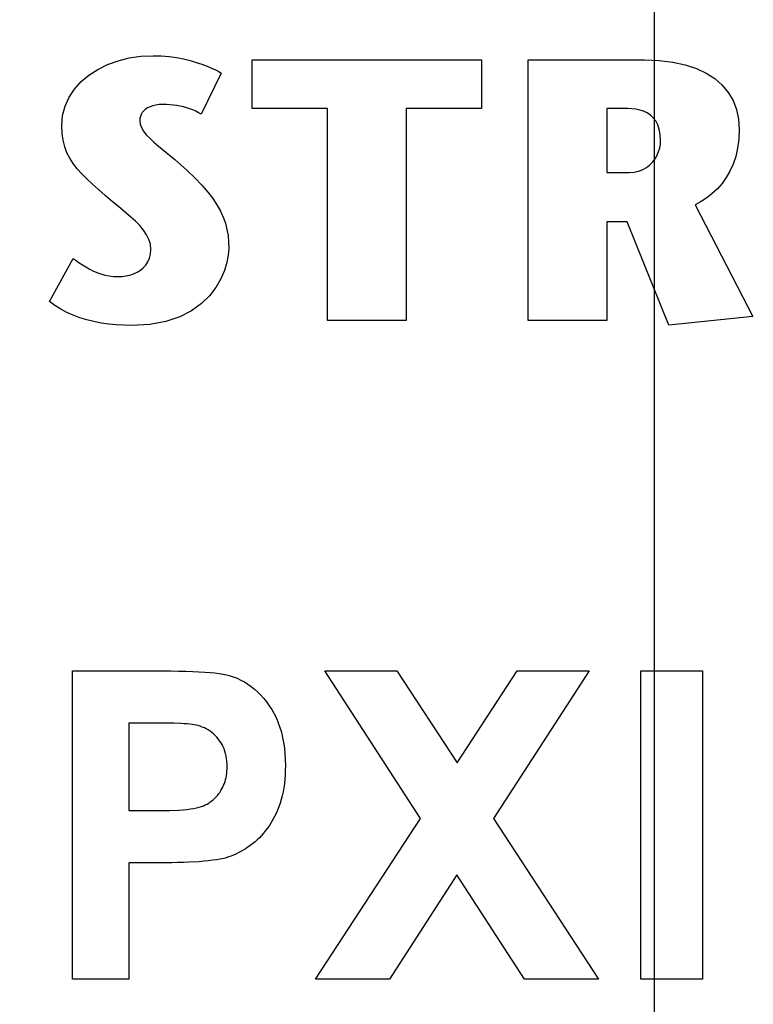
# Model space of a CAD drawing. Header units: inches. Extents: x 0.2 to 16.8, y 0.1 to 10.8.
# Tile 19 of 36: x 4.376 to 4.52, y 7.318 to 7.511. Entities that reach past the tile are written whole.
import ezdxf

# ---------------------------------------------------------------- set-up
doc = ezdxf.new("R2010")
doc.units = ezdxf.units.IN
doc.header["$LTSCALE"] = 0.935
doc.header["$MEASUREMENT"] = 0
doc.layers.get('0').update_dxf_attribs({"linetype": 'CONTINUOUS'})
doc.layers.add('DIMENSIONS', color=7, linetype='CONTINUOUS')
doc.styles.get("Standard").update_dxf_attribs({"font": 'txt', "width": 0.8})
doc.dimstyles.new('DIMSTYLE_1', dxfattribs={"dimtxt": 0.125, "dimasz": 0.18, "dimexe": 0.18, "dimexo": 0.0625, "dimgap": 0.09, "dimtad": 0, "dimtih": 1, "dimtoh": 1, "dimdec": 3, "dimzin": 4, "dimdsep": 46, "dimtxsty": 'STANDARD', "dimblk": '_FILLED', "dimblk1": '_FILLED', "dimblk2": '_FILLED', "dimcen": 0.09, "dimadec": 0, "dimazin": 0, "dimtp": 0.001, "dimtm": 0.001, "dimtfac": 1, "dimtdec": 3, "dimtofl": 0, "dimtmove": 0, "dimatfit": 3, "dimldrblk": '_FILLED', "dimfxl": 1, "dimtolj": 1, "dimtzin": 4, "dimarcsym": 0})

# ---------------------------------------------------------------- blocks, each defined once
blk = doc.blocks.new('*D10')
at = {"layer": 'DIMENSIONS', "color": 2, "linetype": 'CONTINUOUS'}
blk.add_line((4.50033, 6.43964), (4.50033, 8.56589), dxfattribs=at)
at = {"layer": 'DIMENSIONS', "color": 2, "linetype": 'CONTINUOUS', "width": 0.8}
for s, p in [(']', (4.56283, 10.05339)), ('22.86', (4.56283, 9.55339)), ('[', (4.56283, 9.45339)), ('.900', (4.56283, 8.92839)), ('3X ', (4.56283, 8.62839))]:
    blk.add_text(s, height=0.125, rotation=90, dxfattribs=at).set_placement(p)
blk = doc.blocks.new('_FILLED')
at = {"color": 0, "linetype": 'BYBLOCK'}
blk.add_solid([(0, 0), (-1, 0.1736), (-1, -0.1736)], dxfattribs=at)
blk = doc.blocks.new('*D15')
at = {"layer": 'DIMENSIONS', "color": 2, "linetype": 'CONTINUOUS'}
blk.add_line((4.96062, 5.99664), (4.96062, 8.56589), dxfattribs=at)
at = {"layer": 'DIMENSIONS', "color": 2, "linetype": 'CONTINUOUS', "width": 0.8}
for s, p in [(']', (5.02312, 10.15339)), ('34.55', (5.02312, 9.65339)), ('[', (5.02312, 9.55339)), ('1.360', (5.02312, 8.92839)), ('2X ', (5.02312, 8.62839))]:
    blk.add_text(s, height=0.125, rotation=90, dxfattribs=at).set_placement(p)

msp = doc.modelspace()

# ---------------------------------------------------------------- linework, layer by layer
at = {"color": 7, "linetype": 'CONTINUOUS'}
for p, q in [((4.39536, 7.50254), (4.39754, 7.50308)), ((4.39754, 7.50308), (4.39984, 7.50342)), ((4.39984, 7.50342), (4.40221, 7.50353)), ((4.40221, 7.50353), (4.40381, 7.50348)), ((4.40381, 7.50348), (4.40534, 7.50335)), ((4.40534, 7.50335), (4.40679, 7.50315)), ((4.40679, 7.50315), (4.40817, 7.50289)), ((4.40817, 7.50289), (4.40947, 7.50257)), ((4.38967, 7.49974), (4.3914, 7.50086)), ((4.3914, 7.50086), (4.3933, 7.50179)), ((4.3933, 7.50179), (4.39536, 7.50254)), ((4.40947, 7.50257), (4.41067, 7.50223)), ((4.41067, 7.50223), (4.41177, 7.50186)), ((4.41177, 7.50186), (4.41277, 7.50148)), ((4.41277, 7.50148), (4.41365, 7.5011)), ((4.41365, 7.5011), (4.41441, 7.50074)), ((4.4216, 7.49317), (4.4216, 7.50272)), ((4.4216, 7.50272), (4.46644, 7.50272)), ((4.46644, 7.50272), (4.46644, 7.49317)), ((4.47558, 7.45168), (4.47558, 7.50272)), ((4.47558, 7.50272), (4.49834, 7.50272)), ((4.49834, 7.50272), (4.50124, 7.50261)), ((4.50124, 7.50261), (4.5039, 7.50229)), ((4.5039, 7.50229), (4.50632, 7.50177)), ((4.50632, 7.50177), (4.5085, 7.50105)), ((4.5085, 7.50105), (4.51043, 7.50014)), ((4.38814, 7.49846), (4.38967, 7.49974)), ((4.41555, 7.50011), (4.41162, 7.49208)), ((4.41441, 7.50074), (4.41505, 7.50041)), ((4.41505, 7.50041), (4.41555, 7.50011)), ((4.51043, 7.50014), (4.51212, 7.49904)), ((4.51212, 7.49904), (4.51356, 7.49778)), ((4.38578, 7.49542), (4.38684, 7.49701)), ((4.38684, 7.49701), (4.38814, 7.49846)), ((4.51356, 7.49778), (4.51474, 7.49634)), ((4.385, 7.49368), (4.38578, 7.49542)), ((4.51474, 7.49634), (4.51567, 7.49475)), ((4.38452, 7.49182), (4.385, 7.49368)), ((4.40114, 7.49331), (4.40073, 7.49305)), ((4.40161, 7.49354), (4.40114, 7.49331)), ((4.40215, 7.49373), (4.40161, 7.49354)), ((4.40274, 7.49387), (4.40215, 7.49373)), ((4.40339, 7.49395), (4.40274, 7.49387)), ((4.40411, 7.49398), (4.40339, 7.49395)), ((4.40482, 7.49397), (4.40411, 7.49398)), ((4.40551, 7.49393), (4.40482, 7.49397)), ((4.4062, 7.49386), (4.40551, 7.49393)), ((4.40687, 7.49377), (4.4062, 7.49386)), ((4.40752, 7.49365), (4.40687, 7.49377)), ((4.40817, 7.4935), (4.40752, 7.49365)), ((4.40879, 7.49333), (4.40817, 7.4935)), ((4.4094, 7.49313), (4.40879, 7.49333)), ((4.40999, 7.49291), (4.4094, 7.49313)), ((4.43633, 7.49317), (4.4216, 7.49317)), ((4.43633, 7.45168), (4.43633, 7.49317)), ((4.45171, 7.49317), (4.45171, 7.45168)), ((4.46644, 7.49317), (4.45171, 7.49317)), ((4.49099, 7.49317), (4.49099, 7.48064)), ((4.49506, 7.49317), (4.49099, 7.49317)), ((4.49588, 7.49314), (4.49506, 7.49317)), ((4.49668, 7.49305), (4.49588, 7.49314)), ((4.51567, 7.49475), (4.51633, 7.49301)), ((4.38435, 7.48983), (4.38452, 7.49182)), ((4.39962, 7.49126), (4.39959, 7.49085)), ((4.39972, 7.49166), (4.39962, 7.49126)), ((4.39988, 7.49205), (4.39972, 7.49166)), ((4.4001, 7.49241), (4.39988, 7.49205)), ((4.40039, 7.49274), (4.4001, 7.49241)), ((4.40073, 7.49305), (4.40039, 7.49274)), ((4.41055, 7.49266), (4.40999, 7.49291)), ((4.4111, 7.49238), (4.41055, 7.49266)), ((4.41162, 7.49208), (4.4111, 7.49238)), ((4.49745, 7.4929), (4.49668, 7.49305)), ((4.49818, 7.49266), (4.49745, 7.4929)), ((4.49887, 7.49234), (4.49818, 7.49266)), ((4.4995, 7.49192), (4.49887, 7.49234)), ((4.50007, 7.4914), (4.4995, 7.49192)), ((4.50055, 7.49076), (4.50007, 7.4914)), ((4.51633, 7.49301), (4.51673, 7.49111)), ((4.38441, 7.48833), (4.38435, 7.48983)), ((4.39959, 7.49085), (4.39968, 7.49015)), ((4.39968, 7.49015), (4.39993, 7.48945)), ((4.39993, 7.48945), (4.40034, 7.48877)), ((4.50095, 7.49), (4.50055, 7.49076)), ((4.50124, 7.48911), (4.50095, 7.49)), ((4.51673, 7.49111), (4.51687, 7.48909)), ((4.3846, 7.48697), (4.38441, 7.48833)), ((4.40034, 7.48877), (4.40089, 7.48807)), ((4.40089, 7.48807), (4.40157, 7.48736)), ((4.40157, 7.48736), (4.40236, 7.48662)), ((4.50142, 7.48808), (4.50124, 7.48911)), ((4.50149, 7.4869), (4.50142, 7.48808)), ((4.51687, 7.48909), (4.51679, 7.4872)), ((4.38492, 7.48571), (4.3846, 7.48697)), ((4.38536, 7.48454), (4.38492, 7.48571)), ((4.40236, 7.48662), (4.40326, 7.48584)), ((4.40326, 7.48584), (4.40644, 7.4832)), ((4.5011, 7.48475), (4.50132, 7.48548)), ((4.50132, 7.48548), (4.50145, 7.4862)), ((4.50145, 7.4862), (4.50149, 7.4869)), ((4.51656, 7.48545), (4.51619, 7.48382)), ((4.51679, 7.4872), (4.51656, 7.48545)), ((4.38591, 7.48345), (4.38536, 7.48454)), ((4.50042, 7.48337), (4.5008, 7.48405)), ((4.5008, 7.48405), (4.5011, 7.48475)), ((4.51619, 7.48382), (4.51569, 7.48232)), ((4.38658, 7.48241), (4.38591, 7.48345)), ((4.38736, 7.4814), (4.38658, 7.48241)), ((4.40644, 7.4832), (4.40763, 7.48218)), ((4.40763, 7.48218), (4.40885, 7.48108)), ((4.49803, 7.48123), (4.49875, 7.48165)), ((4.49875, 7.48165), (4.49939, 7.48215)), ((4.49939, 7.48215), (4.49995, 7.48273)), ((4.49995, 7.48273), (4.50042, 7.48337)), ((4.51569, 7.48232), (4.51507, 7.48094)), ((4.38825, 7.48041), (4.38736, 7.4814)), ((4.38924, 7.47941), (4.38825, 7.48041)), ((4.40885, 7.48108), (4.41039, 7.4796)), ((4.49099, 7.48064), (4.49536, 7.48064)), ((4.49536, 7.48064), (4.49633, 7.48071)), ((4.49633, 7.48071), (4.49722, 7.48091)), ((4.49722, 7.48091), (4.49803, 7.48123)), ((4.51434, 7.47967), (4.51351, 7.47852)), ((4.51507, 7.48094), (4.51434, 7.47967)), ((4.39033, 7.47839), (4.38924, 7.47941)), ((4.39152, 7.47732), (4.39033, 7.47839)), ((4.41039, 7.4796), (4.41173, 7.47819)), ((4.41173, 7.47819), (4.4129, 7.47685)), ((4.51351, 7.47852), (4.5126, 7.47748)), ((4.39281, 7.47619), (4.39152, 7.47732)), ((4.39383, 7.47532), (4.39281, 7.47619)), ((4.4129, 7.47685), (4.41388, 7.47557)), ((4.5116, 7.47654), (4.51055, 7.47571)), ((4.5126, 7.47748), (4.5116, 7.47654)), ((4.39486, 7.47447), (4.39383, 7.47532)), ((4.3959, 7.47363), (4.39486, 7.47447)), ((4.41388, 7.47557), (4.41471, 7.47433)), ((4.41471, 7.47433), (4.41539, 7.47312)), ((4.50943, 7.47499), (4.50827, 7.47436)), ((4.50827, 7.47436), (4.51955, 7.45248)), ((4.51055, 7.47571), (4.50943, 7.47499)), ((4.39691, 7.4728), (4.3959, 7.47363)), ((4.39789, 7.47196), (4.39691, 7.4728)), ((4.39879, 7.47112), (4.39789, 7.47196)), ((4.41539, 7.47312), (4.41594, 7.47193)), ((4.41594, 7.47193), (4.41636, 7.47074)), ((4.39962, 7.47027), (4.39879, 7.47112)), ((4.40034, 7.4694), (4.39962, 7.47027)), ((4.41636, 7.47074), (4.41666, 7.46954)), ((4.49099, 7.47101), (4.49099, 7.45168)), ((4.49498, 7.47101), (4.49099, 7.47101)), ((4.50309, 7.45081), (4.49498, 7.47101)), ((4.40094, 7.4685), (4.40034, 7.4694)), ((4.40139, 7.46758), (4.40094, 7.4685)), ((4.41666, 7.46954), (4.41687, 7.46832)), ((4.41687, 7.46832), (4.41698, 7.46707)), ((4.40168, 7.46662), (4.40139, 7.46758)), ((4.40178, 7.46562), (4.40168, 7.46662)), ((4.41698, 7.46707), (4.41701, 7.46577)), ((4.40151, 7.46391), (4.40171, 7.46472)), ((4.40171, 7.46472), (4.40178, 7.46562)), ((4.41693, 7.46452), (4.41667, 7.46308)), ((4.41701, 7.46577), (4.41693, 7.46452)), ((4.38195, 7.45541), (4.38661, 7.46387)), ((4.38661, 7.46387), (4.38717, 7.46345)), ((4.38717, 7.46345), (4.38777, 7.46302)), ((4.38777, 7.46302), (4.38839, 7.4626)), ((4.38839, 7.4626), (4.38904, 7.46219)), ((4.40029, 7.462), (4.40079, 7.46255)), ((4.40079, 7.46255), (4.40121, 7.46319)), ((4.40121, 7.46319), (4.40151, 7.46391)), ((4.41667, 7.46308), (4.41619, 7.46151)), ((4.38904, 7.46219), (4.38972, 7.46181)), ((4.38972, 7.46181), (4.39044, 7.46145)), ((4.39044, 7.46145), (4.39118, 7.46113)), ((4.39118, 7.46113), (4.39196, 7.46084)), ((4.39196, 7.46084), (4.39276, 7.46061)), ((4.39276, 7.46061), (4.3936, 7.46044)), ((4.3936, 7.46044), (4.39446, 7.46033)), ((4.39613, 7.46032), (4.3969, 7.46042)), ((4.3969, 7.46042), (4.39766, 7.46059)), ((4.39766, 7.46059), (4.39839, 7.46083)), ((4.39839, 7.46083), (4.39908, 7.46114)), ((4.39908, 7.46114), (4.39972, 7.46153)), ((4.39972, 7.46153), (4.40029, 7.462)), ((4.41619, 7.46151), (4.41548, 7.45986)), ((4.39446, 7.46033), (4.39536, 7.46029)), ((4.39536, 7.46029), (4.39613, 7.46032)), ((4.41548, 7.45986), (4.41451, 7.45819)), ((4.41324, 7.45656), (4.41166, 7.45502)), ((4.41451, 7.45819), (4.41324, 7.45656)), ((4.38301, 7.45463), (4.38195, 7.45541)), ((4.38414, 7.45392), (4.38301, 7.45463)), ((4.41166, 7.45502), (4.40972, 7.45363)), ((4.38534, 7.45329), (4.38414, 7.45392)), ((4.38659, 7.45274), (4.38534, 7.45329)), ((4.3879, 7.45226), (4.38659, 7.45274)), ((4.40972, 7.45363), (4.40742, 7.45245)), ((4.38926, 7.45184), (4.3879, 7.45226)), ((4.39065, 7.4515), (4.38926, 7.45184)), ((4.39208, 7.45122), (4.39065, 7.4515)), ((4.39353, 7.45101), (4.39208, 7.45122)), ((4.395, 7.45086), (4.39353, 7.45101)), ((4.39649, 7.45077), (4.395, 7.45086)), ((4.39798, 7.45074), (4.39649, 7.45077)), ((4.40157, 7.45095), (4.39798, 7.45074)), ((4.40471, 7.45154), (4.40157, 7.45095)), ((4.40742, 7.45245), (4.40471, 7.45154)), ((4.45171, 7.45168), (4.43633, 7.45168)), ((4.49099, 7.45168), (4.47558, 7.45168)), ((4.51955, 7.45248), (4.50309, 7.45081)), ((4.38643, 7.32281), (4.38643, 7.38314)), ((4.38643, 7.38314), (4.40568, 7.38314)), ((4.40568, 7.38314), (4.4072, 7.38312)), ((4.4072, 7.38312), (4.40863, 7.38309)), ((4.40863, 7.38309), (4.40996, 7.38304)), ((4.40996, 7.38304), (4.41232, 7.38292)), ((4.41232, 7.38292), (4.41336, 7.38283)), ((4.41336, 7.38283), (4.41431, 7.38274)), ((4.41431, 7.38274), (4.41516, 7.38263)), ((4.41516, 7.38263), (4.41591, 7.38251)), ((4.41591, 7.38251), (4.41656, 7.38238)), ((4.41656, 7.38238), (4.41712, 7.38223)), ((4.41712, 7.38223), (4.41789, 7.38199)), ((4.41789, 7.38199), (4.41864, 7.38169)), ((4.41864, 7.38169), (4.41937, 7.38136)), ((4.41937, 7.38136), (4.42007, 7.38098)), ((4.45453, 7.35423), (4.43584, 7.38314)), ((4.43584, 7.38314), (4.44992, 7.38314)), ((4.44992, 7.38314), (4.46168, 7.36515)), ((4.46168, 7.36515), (4.47344, 7.38314)), ((4.48749, 7.38314), (4.46879, 7.35426)), ((4.47344, 7.38314), (4.48749, 7.38314)), ((4.49762, 7.32281), (4.49762, 7.38314)), ((4.49762, 7.38314), (4.50967, 7.38314)), ((4.50967, 7.38314), (4.50967, 7.32281)), ((4.42007, 7.38098), (4.42076, 7.38055)), ((4.42076, 7.38055), (4.42142, 7.38008)), ((4.42142, 7.38008), (4.42206, 7.37957)), ((4.42206, 7.37957), (4.42268, 7.37901)), ((4.42268, 7.37901), (4.42328, 7.37841)), ((4.42328, 7.37841), (4.42386, 7.37776)), ((4.42386, 7.37776), (4.42441, 7.37707)), ((4.42441, 7.37707), (4.42495, 7.37633)), ((4.42495, 7.37633), (4.42545, 7.37556)), ((4.42545, 7.37556), (4.42591, 7.37475)), ((4.42591, 7.37475), (4.42633, 7.3739)), ((4.42633, 7.3739), (4.4267, 7.37301)), ((4.3975, 7.37294), (4.3975, 7.3558)), ((4.40372, 7.37294), (4.3975, 7.37294)), ((4.40546, 7.37292), (4.40372, 7.37294)), ((4.40624, 7.3729), (4.40546, 7.37292)), ((4.40766, 7.37284), (4.40624, 7.3729)), ((4.40828, 7.3728), (4.40766, 7.37284)), ((4.40885, 7.37276), (4.40828, 7.3728)), ((4.40937, 7.37271), (4.40885, 7.37276)), ((4.40983, 7.37266), (4.40937, 7.37271)), ((4.41023, 7.3726), (4.40983, 7.37266)), ((4.41059, 7.37253), (4.41023, 7.3726)), ((4.41102, 7.37243), (4.41059, 7.37253)), ((4.41144, 7.3723), (4.41102, 7.37243)), ((4.41184, 7.37216), (4.41144, 7.3723)), ((4.41224, 7.37199), (4.41184, 7.37216)), ((4.41262, 7.3718), (4.41224, 7.37199)), ((4.41299, 7.37159), (4.41262, 7.3718)), ((4.4267, 7.37301), (4.42703, 7.37209)), ((4.42703, 7.37209), (4.42731, 7.37113)), ((4.41335, 7.37136), (4.41299, 7.37159)), ((4.4137, 7.3711), (4.41335, 7.37136)), ((4.41403, 7.37082), (4.4137, 7.3711)), ((4.41435, 7.37052), (4.41403, 7.37082)), ((4.41466, 7.3702), (4.41435, 7.37052)), ((4.41495, 7.36985), (4.41466, 7.3702)), ((4.41523, 7.36949), (4.41495, 7.36985)), ((4.42731, 7.37113), (4.42755, 7.37013)), ((4.42755, 7.37013), (4.42775, 7.3691)), ((4.41549, 7.36911), (4.41523, 7.36949)), ((4.41572, 7.36871), (4.41549, 7.36911)), ((4.41593, 7.3683), (4.41572, 7.36871)), ((4.41611, 7.36787), (4.41593, 7.3683)), ((4.41627, 7.36742), (4.41611, 7.36787)), ((4.42775, 7.3691), (4.4279, 7.36803)), ((4.4279, 7.36803), (4.42801, 7.36692)), ((4.4164, 7.36696), (4.41627, 7.36742)), ((4.41651, 7.36648), (4.4164, 7.36696)), ((4.41659, 7.36599), (4.41651, 7.36648)), ((4.41666, 7.36548), (4.41659, 7.36599)), ((4.42801, 7.36692), (4.42808, 7.36578)), ((4.41669, 7.36495), (4.41666, 7.36548)), ((4.4167, 7.36441), (4.41669, 7.36495)), ((4.4167, 7.36397), (4.4167, 7.36441)), ((4.42808, 7.36578), (4.4281, 7.36459)), ((4.4281, 7.36459), (4.42808, 7.36368)), ((4.4164, 7.3619), (4.41649, 7.36229)), ((4.41649, 7.36229), (4.41657, 7.3627)), ((4.41657, 7.3627), (4.41663, 7.36311)), ((4.41663, 7.36311), (4.41667, 7.36353)), ((4.41667, 7.36353), (4.4167, 7.36397)), ((4.42805, 7.36279), (4.42798, 7.36193)), ((4.42808, 7.36368), (4.42805, 7.36279)), ((4.41567, 7.36005), (4.41585, 7.3604)), ((4.41585, 7.3604), (4.41601, 7.36076)), ((4.41601, 7.36076), (4.41616, 7.36113)), ((4.41616, 7.36113), (4.41629, 7.36151)), ((4.41629, 7.36151), (4.4164, 7.3619)), ((4.42778, 7.36028), (4.42764, 7.35949)), ((4.42789, 7.36109), (4.42778, 7.36028)), ((4.42798, 7.36193), (4.42789, 7.36109)), ((4.41427, 7.35822), (4.41454, 7.35849)), ((4.41454, 7.35849), (4.41479, 7.35877)), ((4.41479, 7.35877), (4.41503, 7.35907)), ((4.41503, 7.35907), (4.41526, 7.35938)), ((4.41526, 7.35938), (4.41547, 7.35971)), ((4.41547, 7.35971), (4.41567, 7.36005)), ((4.42748, 7.35872), (4.42729, 7.35798)), ((4.42764, 7.35949), (4.42748, 7.35872)), ((4.41014, 7.35622), (4.41071, 7.35633)), ((4.41071, 7.35633), (4.41122, 7.35646)), ((4.41122, 7.35646), (4.41167, 7.35659)), ((4.41167, 7.35659), (4.41206, 7.35675)), ((4.41206, 7.35675), (4.41242, 7.35691)), ((4.41242, 7.35691), (4.41276, 7.35709)), ((4.41276, 7.35709), (4.41309, 7.35729)), ((4.41309, 7.35729), (4.4134, 7.3575)), ((4.4134, 7.3575), (4.41371, 7.35772)), ((4.41371, 7.35772), (4.414, 7.35796)), ((4.414, 7.35796), (4.41427, 7.35822)), ((4.42683, 7.35657), (4.42657, 7.35591)), ((4.42707, 7.35726), (4.42683, 7.35657)), ((4.42729, 7.35798), (4.42707, 7.35726)), ((4.3975, 7.3558), (4.4045, 7.3558)), ((4.4045, 7.3558), (4.40548, 7.35582)), ((4.40548, 7.35582), (4.40727, 7.3559)), ((4.40727, 7.3559), (4.40808, 7.35596)), ((4.40808, 7.35596), (4.40883, 7.35603)), ((4.40883, 7.35603), (4.40951, 7.35612)), ((4.40951, 7.35612), (4.41014, 7.35622)), ((4.42597, 7.35464), (4.42565, 7.35405)), ((4.42628, 7.35526), (4.42597, 7.35464)), ((4.42657, 7.35591), (4.42628, 7.35526)), ((4.42496, 7.35292), (4.4246, 7.35239)), ((4.42531, 7.35347), (4.42496, 7.35292)), ((4.42565, 7.35405), (4.42531, 7.35347)), ((4.434, 7.32281), (4.45453, 7.35423)), ((4.46879, 7.35426), (4.48934, 7.32281)), ((4.42343, 7.35094), (4.42302, 7.3505)), ((4.42384, 7.3514), (4.42343, 7.35094)), ((4.42423, 7.35189), (4.42384, 7.3514)), ((4.4246, 7.35239), (4.42423, 7.35189)), ((4.42076, 7.34864), (4.4203, 7.34833)), ((4.42123, 7.34897), (4.42076, 7.34864)), ((4.42169, 7.34932), (4.42123, 7.34897)), ((4.42215, 7.34969), (4.42169, 7.34932)), ((4.42259, 7.35009), (4.42215, 7.34969)), ((4.42302, 7.3505), (4.42259, 7.35009)), ((4.41698, 7.34673), (4.41651, 7.34659)), ((4.41746, 7.3469), (4.41698, 7.34673)), ((4.41794, 7.34709), (4.41746, 7.3469)), ((4.41841, 7.3473), (4.41794, 7.34709)), ((4.41888, 7.34752), (4.41841, 7.3473)), ((4.41936, 7.34777), (4.41888, 7.34752)), ((4.41983, 7.34804), (4.41936, 7.34777)), ((4.4203, 7.34833), (4.41983, 7.34804)), ((4.3975, 7.3456), (4.3975, 7.32281)), ((4.40585, 7.3456), (4.3975, 7.3456)), ((4.40702, 7.34562), (4.40585, 7.3456)), ((4.40814, 7.34565), (4.40702, 7.34562)), ((4.40922, 7.34569), (4.40814, 7.34565)), ((4.41121, 7.34581), (4.40922, 7.34569)), ((4.41214, 7.34589), (4.41121, 7.34581)), ((4.41301, 7.34598), (4.41214, 7.34589)), ((4.41384, 7.34608), (4.41301, 7.34598)), ((4.41462, 7.3462), (4.41384, 7.34608)), ((4.41535, 7.34632), (4.41462, 7.3462)), ((4.41602, 7.34646), (4.41535, 7.34632)), ((4.41651, 7.34659), (4.41602, 7.34646)), ((4.46165, 7.34323), (4.44843, 7.32281)), ((4.47486, 7.32281), (4.46165, 7.34323)), ((4.3975, 7.32281), (4.38643, 7.32281)), ((4.44843, 7.32281), (4.434, 7.32281)), ((4.48934, 7.32281), (4.47486, 7.32281)), ((4.50967, 7.32281), (4.49762, 7.32281))]:
    msp.add_line(p, q, dxfattribs=at)

# ---------------------------------------------------------------- dimensions: what is measured, and where the dimension line sits
at = {"layer": 'DIMENSIONS', "color": 2, "linetype": 'CONTINUOUS'}
for feature_location, offset, text, picture, middle in [((4.96062, 5.99664), (0, 2.56925), '2X <>', '*D15', (4.96062, 9.44089)), ((4.50033, 6.43964), (0, 2.12626), '3X <>', '*D10', (4.50033, 9.39089))]:
    dim = msp.add_ordinate_dim(feature_location=feature_location, offset=offset, dtype=1, origin=(3.60033, 7.99989), text=text, dimstyle='DIMSTYLE_1', dxfattribs=at)
    dim.commit()
    dim.dimension.update_dxf_attribs({"geometry": picture, "text_midpoint": middle})

doc.saveas('drawing.dxf')
